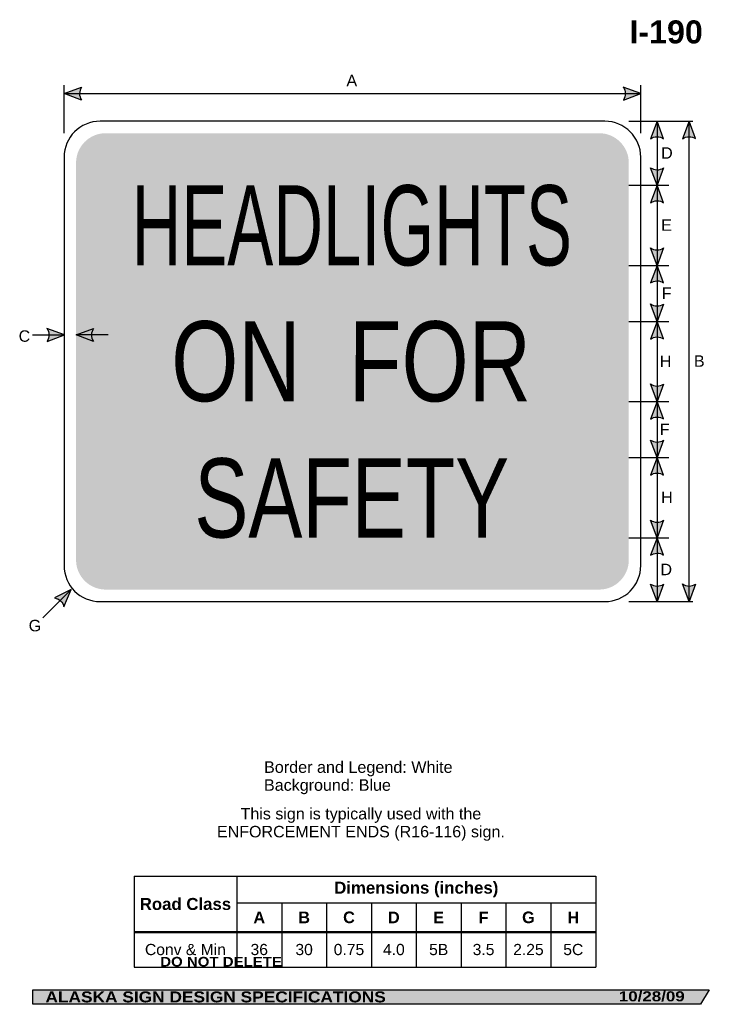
# Model space of a CAD drawing. Header units: feet. Extents: x 2.9 to 45.9, y 0.2 to 61.7.
import ezdxf
from ezdxf.enums import TextEntityAlignment as Align

# ---------------------------------------------------------------- set-up
doc = ezdxf.new("R2010")
doc.units = ezdxf.units.FT
doc.header["$MEASUREMENT"] = 0
doc.layers.add('Sign', color=7, linetype='Continuous')
doc.styles.add('ARIAL', font='arial.ttf')
doc.styles.add('ARIAL B', font='arialbd.ttf')
doc.styles.add('ARIAL BLACK B', font='ariblk.ttf')
doc.styles.add('ARIAL BLACK BI', font='ariblk.ttf')
doc.styles.add('FHWA SERIES B2000EX', font='txt')
doc.styles.add('FHWA SERIES C2000EX', font='txt')

# ---------------------------------------------------------------- blocks, each defined once
blk = doc.blocks.new('*T2')
at = {"color": 0, "linetype": 'ByBlock', "lineweight": -2, "transparency": 16777216}
for p, q in [((0, 0), (28.81687852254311, 0)), ((0, 0), (0, -5.686889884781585)), ((6.416878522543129, 0), (6.416878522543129, -5.686889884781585)), ((28.81687852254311, 0), (28.81687852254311, -5.686889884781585)), ((6.416878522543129, -1.670204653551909), (28.81687852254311, -1.670204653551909)), ((9.216878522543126, -1.670204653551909), (9.216878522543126, -5.686889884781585)), ((12.01687852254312, -1.670204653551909), (12.01687852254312, -5.686889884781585)), ((14.81687852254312, -1.670204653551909), (14.81687852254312, -5.686889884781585)), ((17.61687852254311, -1.670204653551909), (17.61687852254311, -5.686889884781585)), ((20.41687852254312, -1.670204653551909), (20.41687852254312, -5.686889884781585)), ((23.21687852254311, -1.670204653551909), (23.21687852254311, -5.686889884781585)), ((26.01687852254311, -1.670204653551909), (26.01687852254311, -5.686889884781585)), ((0, -3.48927253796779), (28.81687852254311, -3.48927253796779)), ((0, -5.686889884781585), (28.81687852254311, -5.686889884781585))]:
    blk.add_line(p, q, dxfattribs=at)
at = {"color": 18, "transparency": 16777216, "attachment_point": 5}
for s, insert, char_height, width, style in [('Dimensions (inches)', (17.61687852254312, -0.8351023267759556), 0.75, 22.27999999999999, 'ARIAL B'), ('Road Class', (3.208439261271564, -1.744636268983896), 0.75, 6.296878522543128, 'ARIAL B'), ('A', (7.816878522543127, -2.579738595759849), 0.725, 2.679999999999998, 'ARIAL B'), ('B', (10.61687852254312, -2.579738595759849), 0.725, 2.679999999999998, 'ARIAL B'), ('C', (13.41687852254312, -2.579738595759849), 0.725, 2.679999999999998, 'ARIAL B'), ('D', (16.21687852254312, -2.579738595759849), 0.725, 2.679999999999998, 'ARIAL B'), ('E', (19.01687852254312, -2.579738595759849), 0.725, 2.679999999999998, 'ARIAL B'), ('F', (21.81687852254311, -2.579738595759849), 0.725, 2.679999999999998, 'ARIAL B'), ('G', (24.61687852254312, -2.579738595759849), 0.725, 2.679999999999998, 'ARIAL B'), ('H', (27.41687852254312, -2.579738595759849), 0.725, 2.679999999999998, 'ARIAL B'), ('Conv & Min', (3.208439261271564, -4.588081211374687), 0.7, 6.296878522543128, 'ARIAL'), ('36', (7.816878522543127, -4.588081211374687), 0.7, 2.679999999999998, 'ARIAL'), ('30', (10.61687852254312, -4.588081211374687), 0.7, 2.679999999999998, 'ARIAL'), ('0.75', (13.41687852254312, -4.588081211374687), 0.7, 2.679999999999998, 'ARIAL'), ('4.0', (16.21687852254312, -4.588081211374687), 0.7, 2.679999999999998, 'ARIAL'), ('5B', (19.01687852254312, -4.588081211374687), 0.7, 2.679999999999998, 'ARIAL'), ('3.5', (21.81687852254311, -4.588081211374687), 0.7, 2.679999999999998, 'ARIAL'), ('2.25', (24.61687852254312, -4.588081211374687), 0.7, 2.679999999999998, 'ARIAL'), ('5C', (27.41687852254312, -4.588081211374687), 0.7, 2.679999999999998, 'ARIAL')]:
    blk.add_mtext(s, dxfattribs=dict(at, insert=insert, char_height=char_height, width=width, style=style))

msp = doc.modelspace()

# ---------------------------------------------------------------- hatches: boundary and pattern name
h = msp.add_hatch(color=256)
h.dxf.hatch_style = 1
edge = h.paths.add_edge_path()
edge.add_line((6.73447572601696, 56.63023948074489), (5.645953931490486, 57.04170408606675))
edge.add_line((5.645953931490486, 57.04170408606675), (6.744508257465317, 57.44815062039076))
edge.add_arc((7.341439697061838, 57.03181153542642), 0.7277811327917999, 145.1055563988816, 213.4889293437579)
h = msp.add_hatch(color=256)
h.dxf.hatch_style = 1
edge = h.paths.add_edge_path()
edge.add_line((40.557432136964, 56.63023948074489), (41.64595393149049, 57.04170408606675))
edge.add_line((41.64595393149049, 57.04170408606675), (40.54739960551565, 57.44815062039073))
edge.add_arc((39.95046816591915, 57.0318115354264), 0.7277811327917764, -33.488929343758, 34.894443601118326, ccw=False)
h = msp.add_hatch(color=256)
h.dxf.hatch_style = 1
edge = h.paths.add_edge_path()
edge.add_line((43.06971179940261, 54.22497645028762), (42.65933419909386, 55.31390851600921))
edge.add_line((42.65933419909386, 55.31390851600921), (42.25179105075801, 54.21576054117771))
edge.add_arc((42.66753394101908, 53.61841371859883), 0.7277811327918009, 56.453865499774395, 124.83723844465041, ccw=False)
h = msp.add_hatch(color=256)
h.dxf.hatch_style = 1
edge = h.paths.add_edge_path()
edge.add_line((45.06743315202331, 54.22750418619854), (44.65705555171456, 55.3164362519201))
edge.add_line((44.65705555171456, 55.3164362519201), (44.24951240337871, 54.21828827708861))
edge.add_arc((44.6652552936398, 53.62094145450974), 0.7277811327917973, 56.453865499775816, 124.837238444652, ccw=False)
h = msp.add_hatch(color=256)
h.dxf.hatch_style = 1
edge = h.paths.add_edge_path()
edge.add_line((43.06971179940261, 52.40284058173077), (42.65933419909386, 51.31390851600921))
edge.add_line((42.65933419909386, 51.31390851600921), (42.25179105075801, 52.41205649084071))
edge.add_arc((42.6675339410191, 53.00940331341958), 0.7277811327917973, 235.162761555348, 303.5461345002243)
h = msp.add_hatch(color=256)
h.dxf.hatch_style = 1
edge = h.paths.add_edge_path()
edge.add_line((43.06970529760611, 50.22367437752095), (42.65932769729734, 51.31260644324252))
edge.add_line((42.65932769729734, 51.31260644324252), (42.25178454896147, 50.21445846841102))
edge.add_arc((42.66752743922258, 49.61711164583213), 0.7277811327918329, 56.45386549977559, 124.83723844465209, ccw=False)
h = msp.add_hatch(color=256)
h.dxf.hatch_style = 1
edge = h.paths.add_edge_path()
edge.add_line((43.06970529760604, 47.40023643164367), (42.65932769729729, 46.31130436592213))
edge.add_line((42.65932769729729, 46.31130436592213), (42.2517845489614, 47.40945234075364))
edge.add_arc((42.66752743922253, 48.00679916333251), 0.7277811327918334, 235.1627615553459, 303.546134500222)
h = msp.add_hatch(color=256)
h.dxf.hatch_style = 1
edge = h.paths.add_edge_path()
edge.add_line((43.06970529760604, 45.22237230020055), (42.65932769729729, 46.31130436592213))
edge.add_line((42.65932769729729, 46.31130436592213), (42.2517845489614, 45.21315639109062))
edge.add_arc((42.66752743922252, 44.61580956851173), 0.7277811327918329, 56.45386549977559, 124.83723844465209, ccw=False)
h = msp.add_hatch(color=256)
h.dxf.hatch_style = 1
edge = h.paths.add_edge_path()
edge.add_line((43.06970529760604, 43.90023643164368), (42.65932769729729, 42.81130436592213))
edge.add_line((42.65932769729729, 42.81130436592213), (42.2517845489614, 43.90945234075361))
edge.add_arc((42.66752743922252, 44.5067991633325), 0.7277811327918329, 235.1627615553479, 303.546134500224)
h = msp.add_hatch(color=256)
h.dxf.hatch_style = 1
edge = h.paths.add_edge_path()
edge.add_line((43.06970529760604, 41.72107022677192), (42.65932769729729, 42.81000229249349))
edge.add_line((42.65932769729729, 42.81000229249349), (42.2517845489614, 41.711854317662))
edge.add_arc((42.66752743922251, 41.1145074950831), 0.7277811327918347, 56.45386549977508, 124.83723844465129, ccw=False)
h = msp.add_hatch(color=256)
h.dxf.hatch_style = 1
edge = h.paths.add_edge_path()
edge.add_line((4.586074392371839, 41.56130133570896), (5.674596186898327, 41.97276594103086))
edge.add_line((5.674596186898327, 41.97276594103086), (4.576041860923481, 42.37921247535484))
edge.add_arc((3.97911042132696, 41.9628733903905), 0.7277811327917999, -33.488929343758, 34.89444360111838, ccw=False)
at = {"true_color": 0xffffff}
h = msp.add_hatch(color=7, dxfattribs=at)
h.dxf.hatch_style = 1
edge = h.paths.add_edge_path()
edge.add_line((7.481510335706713, 41.56118135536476), (6.39298854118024, 41.97264596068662))
edge.add_line((6.39298854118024, 41.97264596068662), (7.491542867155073, 42.37909249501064))
edge.add_arc((8.088474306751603, 41.96275341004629), 0.7277811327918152, 145.105556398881, 213.4889293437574)
h = msp.add_hatch(color=256)
h.dxf.hatch_style = 1
edge = h.paths.add_edge_path()
edge.add_line((43.06970529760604, 38.89763228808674), (42.65932769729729, 37.80870022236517))
edge.add_line((42.65932769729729, 37.80870022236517), (42.2517845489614, 38.90684819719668))
edge.add_arc((42.66752743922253, 39.50419501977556), 0.7277811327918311, 235.1627615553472, 303.5461345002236)
h = msp.add_hatch(color=256)
h.dxf.hatch_style = 1
edge = h.paths.add_edge_path()
edge.add_line((43.06970529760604, 36.72107022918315), (42.65932769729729, 37.81000229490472))
edge.add_line((42.65932769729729, 37.81000229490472), (42.2517845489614, 36.71185432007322))
edge.add_arc((42.66752743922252, 36.11450749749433), 0.7277811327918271, 56.45386549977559, 124.8372384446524, ccw=False)
h = msp.add_hatch(color=256)
h.dxf.hatch_style = 1
edge = h.paths.add_edge_path()
edge.add_line((43.06970529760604, 35.39763228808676), (42.65932769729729, 34.3087002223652))
edge.add_line((42.65932769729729, 34.3087002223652), (42.25178454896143, 35.4068481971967))
edge.add_arc((42.66752743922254, 36.00419501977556), 0.7277811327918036, 235.1627615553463, 303.5461345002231)
h = msp.add_hatch(color=256)
h.dxf.hatch_style = 1
edge = h.paths.add_edge_path()
edge.add_line((43.06970529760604, 33.2197681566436), (42.65932769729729, 34.30870022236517))
edge.add_line((42.65932769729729, 34.30870022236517), (42.2517845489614, 33.21055224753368))
edge.add_arc((42.66752743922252, 32.61320542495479), 0.7277811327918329, 56.45386549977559, 124.83723844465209, ccw=False)
h = msp.add_hatch(color=256)
h.dxf.hatch_style = 1
edge = h.paths.add_edge_path()
edge.add_line((43.06970529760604, 30.39502813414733), (42.65932769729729, 29.30609606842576))
edge.add_line((42.65932769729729, 29.30609606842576), (42.25178454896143, 30.40424404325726))
edge.add_arc((42.66752743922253, 31.00159086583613), 0.7277811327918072, 235.1627615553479, 303.546134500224)
h = msp.add_hatch(color=256)
h.dxf.hatch_style = 1
edge = h.paths.add_edge_path()
edge.add_line((43.06970529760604, 28.21716400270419), (42.65932769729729, 29.30609606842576))
edge.add_line((42.65932769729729, 29.30609606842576), (42.25178454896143, 28.20794809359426))
edge.add_arc((42.66752743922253, 27.61060127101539), 0.7277811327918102, 56.453865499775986, 124.83723844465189, ccw=False)
h = msp.add_hatch(color=256)
h.dxf.hatch_style = 1
edge = h.paths.add_edge_path()
edge.add_line((5.642786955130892, 24.98850189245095), (6.093317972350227, 26.06144393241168))
edge.add_line((6.093317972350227, 26.06144393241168), (5.042437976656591, 25.54407401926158))
edge.add_arc((4.933735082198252, 24.82445671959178), 0.7277811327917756, 13.026667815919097, 81.41004076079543, ccw=False)
h = msp.add_hatch(color=256)
h.dxf.hatch_style = 1
edge = h.paths.add_edge_path()
edge.add_line((43.06970529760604, 26.40536831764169), (42.65932769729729, 25.31643625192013))
edge.add_line((42.65932769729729, 25.31643625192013), (42.25178454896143, 26.41458422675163))
edge.add_arc((42.66752743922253, 27.0119310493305), 0.7277811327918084, 235.1627615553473, 303.5461345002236)
h = msp.add_hatch(color=256)
h.dxf.hatch_style = 1
edge = h.paths.add_edge_path()
edge.add_line((45.06743315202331, 26.40804893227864), (44.65705555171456, 25.31911686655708))
edge.add_line((44.65705555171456, 25.31911686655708), (44.24951240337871, 26.41726484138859))
edge.add_arc((44.66525529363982, 27.01461166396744), 0.7277811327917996, 235.1627615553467, 303.5461345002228)
at = {"layer": 'Sign', "true_color": 0x0000e3}
h = msp.add_hatch(color=172, dxfattribs=at)
edge = h.paths.add_edge_path(flags=0)
edge.add_spline(control_points=[(8.246313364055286, 54.56643625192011), (8.246313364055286, 54.56643625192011), (39.04631336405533, 54.56643625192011), (39.04631336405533, 54.56643625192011), (40.0673561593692, 54.56643625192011), (40.89631336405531, 53.73747904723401), (40.89631336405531, 52.71643625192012), (40.89631336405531, 52.71643625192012), (40.89631336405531, 27.91643625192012), (40.89631336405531, 27.91643625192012), (40.89631336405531, 26.89539345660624), (40.0673561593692, 26.06643625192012), (39.04631336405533, 26.06643625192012), (39.04631336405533, 26.06643625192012), (8.246313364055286, 26.06643625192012), (8.246313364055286, 26.06643625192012), (7.225270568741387, 26.06643625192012), (6.396313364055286, 26.89539345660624), (6.396313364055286, 27.91643625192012), (6.396313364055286, 27.91643625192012), (6.396313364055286, 52.71643625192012), (6.396313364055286, 52.71643625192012), (6.396313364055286, 53.73747904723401), (7.225270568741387, 54.56643625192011), (8.246313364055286, 54.56643625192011)], knot_values=[0, 0, 0, 0, 1, 1, 1, 2, 2, 2, 3, 3, 3, 4, 4, 4, 5, 5, 5, 6, 6, 6, 7, 7, 7, 8, 8, 8, 8], degree=3, periodic=0)
at = {"layer": 'Sign', "true_color": 0x000000}
msp.add_hatch(color=18, dxfattribs=at).paths.add_polyline_path([(3.699686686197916, 1.066867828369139), (45.92097727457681, 1.066867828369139), (45.37503178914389, 0.1671574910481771), (3.701084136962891, 0.1671574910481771)], flags=0)

# ---------------------------------------------------------------- linework, layer by layer
for p, q in [((10.0138617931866, 8.172133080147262), (38.83074031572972, 8.172133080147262)), ((10.0138617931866, 4.711929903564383), (38.83074031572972, 4.711929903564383)), ((10.0138617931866, 4.653791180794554), (38.83074031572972, 4.653791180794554))]:
    msp.add_line(p, q)
for points in [[(6.73447572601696, 56.63023948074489), (5.645953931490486, 57.04170408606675), (6.744508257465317, 57.44815062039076, 0.307560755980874), (6.73447572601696, 56.63023948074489, 4.141293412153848)], [(40.557432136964, 56.63023948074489), (41.64595393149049, 57.04170408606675), (40.54739960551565, 57.44815062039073, -0.307560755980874), (40.557432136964, 56.63023948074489, -4.141293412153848)], [(43.06971179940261, 54.22497645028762), (42.65933419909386, 55.31390851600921), (42.25179105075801, 54.21576054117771, -0.307560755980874), (43.06971179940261, 54.22497645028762, -4.141293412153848)], [(45.06743315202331, 54.22750418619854), (44.65705555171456, 55.3164362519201), (44.24951240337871, 54.21828827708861, -0.307560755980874), (45.06743315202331, 54.22750418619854, -4.141293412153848)], [(43.06971179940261, 52.40284058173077), (42.65933419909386, 51.31390851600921), (42.25179105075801, 52.41205649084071, 0.307560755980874), (43.06971179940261, 52.40284058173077, 4.141293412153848)], [(43.06970529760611, 50.22367437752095), (42.65932769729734, 51.31260644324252), (42.25178454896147, 50.21445846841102, -0.307560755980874), (43.06970529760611, 50.22367437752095, -4.141293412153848)], [(43.06970529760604, 47.40023643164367), (42.65932769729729, 46.31130436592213), (42.2517845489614, 47.40945234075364, 0.307560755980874), (43.06970529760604, 47.40023643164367, 4.141293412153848)], [(43.06970529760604, 45.22237230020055), (42.65932769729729, 46.31130436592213), (42.2517845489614, 45.21315639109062, -0.307560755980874), (43.06970529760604, 45.22237230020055, -4.141293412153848)], [(43.06970529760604, 43.90023643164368), (42.65932769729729, 42.81130436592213), (42.2517845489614, 43.90945234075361, 0.307560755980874), (43.06970529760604, 43.90023643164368, 4.141293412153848)], [(43.06970529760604, 41.72107022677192), (42.65932769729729, 42.81000229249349), (42.2517845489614, 41.711854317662, -0.307560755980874), (43.06970529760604, 41.72107022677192, -4.141293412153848)], [(4.586074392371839, 41.56130133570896), (5.674596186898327, 41.97276594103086), (4.576041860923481, 42.37921247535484, -0.307560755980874), (4.586074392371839, 41.56130133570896, -4.141293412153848)], [(43.06970529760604, 38.89763228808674), (42.65932769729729, 37.80870022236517), (42.2517845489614, 38.90684819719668, 0.307560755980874), (43.06970529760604, 38.89763228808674, 4.141293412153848)], [(43.06970529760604, 36.72107022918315), (42.65932769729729, 37.81000229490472), (42.2517845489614, 36.71185432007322, -0.307560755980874), (43.06970529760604, 36.72107022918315, -4.141293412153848)], [(43.06970529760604, 35.39763228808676), (42.65932769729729, 34.3087002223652), (42.25178454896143, 35.4068481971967, 0.307560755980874), (43.06970529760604, 35.39763228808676, 4.141293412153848)], [(43.06970529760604, 33.2197681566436), (42.65932769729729, 34.30870022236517), (42.2517845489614, 33.21055224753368, -0.307560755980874), (43.06970529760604, 33.2197681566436, -4.141293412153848)], [(43.06970529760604, 30.39502813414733), (42.65932769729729, 29.30609606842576), (42.25178454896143, 30.40424404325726, 0.307560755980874), (43.06970529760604, 30.39502813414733, 4.141293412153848)], [(43.06970529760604, 28.21716400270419), (42.65932769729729, 29.30609606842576), (42.25178454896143, 28.20794809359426, -0.307560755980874), (43.06970529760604, 28.21716400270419, -4.141293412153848)], [(5.642786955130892, 24.98850189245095), (6.093317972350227, 26.06144393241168), (5.042437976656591, 25.54407401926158, -0.307560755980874), (5.642786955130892, 24.98850189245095, -4.141293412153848)], [(43.06970529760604, 26.40536831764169), (42.65932769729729, 25.31643625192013), (42.25178454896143, 26.41458422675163, 0.307560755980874), (43.06970529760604, 26.40536831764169, 4.141293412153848)], [(45.06743315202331, 26.40804893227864), (44.65705555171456, 25.31911686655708), (44.24951240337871, 26.41726484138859, 0.307560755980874), (45.06743315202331, 26.40804893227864, 4.141293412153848)]]:
    msp.add_lwpolyline(points, format="xyb")
at = {"color": 7, "true_color": 0xffffff}
msp.add_lwpolyline([(7.481510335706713, 41.56118135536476), (6.39298854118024, 41.97264596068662), (7.491542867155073, 42.37909249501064, 0.307560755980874), (7.481510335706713, 41.56118135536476, 4.141293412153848)], format="xyb", dxfattribs=at)
at = {"layer": 'Sign', "color": 18, "lineweight": -3, "true_color": 0x000000}
for p, q in [((5.646313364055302, 54.561304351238), (5.646313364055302, 57.56130435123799)), ((41.64631336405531, 54.561304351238), (41.64631336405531, 57.56130435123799)), ((5.645953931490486, 57.04170408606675), (41.64595393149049, 57.04170408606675)), ((40.89370919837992, 55.3164362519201), (44.89370919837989, 55.3164362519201)), ((42.65933419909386, 55.31390851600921), (42.65933419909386, 51.31390851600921)), ((44.65705555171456, 25.31911686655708), (44.65705555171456, 55.3191168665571)), ((40.89403471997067, 51.31390851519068), (43.39403471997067, 51.31390851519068)), ((42.65932769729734, 51.31260644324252), (42.65932769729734, 46.31260644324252)), ((40.89598784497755, 46.31325748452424), (43.39598784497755, 46.31325748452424)), ((42.65932769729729, 46.31130436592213), (42.65932769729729, 42.81130436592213)), ((40.8959878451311, 42.81065332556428), (43.3959878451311, 42.81065332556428)), ((42.65932769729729, 42.81000229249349), (42.65932769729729, 37.81000229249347)), ((3.674596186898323, 41.97276594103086), (5.674596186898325, 41.97276594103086)), ((40.89533680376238, 37.81000229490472), (43.39533680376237, 37.81000229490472)), ((42.65932769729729, 37.80870022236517), (42.65932769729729, 34.30870022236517)), ((40.89631336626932, 34.30804917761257), (43.39631336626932, 34.30804917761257)), ((42.65932769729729, 34.30739814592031), (42.65932769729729, 29.30739814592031)), ((40.89631336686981, 29.307398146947), (43.39631336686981, 29.307398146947)), ((42.65932769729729, 29.30609606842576), (42.65932769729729, 25.30609606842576)), ((6.093317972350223, 26.06144393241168), (4.325551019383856, 24.29367697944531)), ((40.89370919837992, 25.31643625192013), (44.89370919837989, 25.31643625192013))]:
    msp.add_line(p, q, dxfattribs=at)
at = {"layer": 'Sign', "color": 7, "lineweight": -3, "true_color": 0xffffff}
msp.add_line((8.393347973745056, 41.97277894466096), (6.393347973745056, 41.97277894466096), dxfattribs=at)
at = {"layer": 'Sign', "color": 250, "lineweight": -3, "true_color": 0x1f1a17}
msp.add_lwpolyline([(3.699686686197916, 1.066867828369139), (45.92097727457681, 1.066867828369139), (45.37503178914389, 0.1671574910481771), (3.701084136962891, 0.1671574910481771)], close=True, dxfattribs=at)
at = {"layer": 'Sign', "color": 18, "lineweight": -3, "true_color": 0x000000}
msp.add_open_spline([(7.896313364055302, 55.3164362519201), (7.896313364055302, 55.3164362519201), (39.39631336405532, 55.3164362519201), (39.39631336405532, 55.3164362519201), (40.63812216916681, 55.3164362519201), (41.64631336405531, 54.30824505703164), (41.64631336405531, 53.06643625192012), (41.64631336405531, 53.06643625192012), (41.64631336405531, 27.56643625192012), (41.64631336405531, 27.56643625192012), (41.64631336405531, 26.32462744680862), (40.63812216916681, 25.31643625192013), (39.39631336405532, 25.31643625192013), (39.39631336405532, 25.31643625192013), (7.896313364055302, 25.31643625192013), (7.896313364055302, 25.31643625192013), (6.654504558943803, 25.31643625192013), (5.646313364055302, 26.32462744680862), (5.646313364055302, 27.56643625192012), (5.646313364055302, 27.56643625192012), (5.646313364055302, 53.06643625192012), (5.646313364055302, 53.06643625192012), (5.646313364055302, 54.30824505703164), (6.654504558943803, 55.3164362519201), (7.896313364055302, 55.3164362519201)], degree=3, knots=[0, 0, 0, 0, 1, 1, 1, 2, 2, 2, 3, 3, 3, 4, 4, 4, 5, 5, 5, 6, 6, 6, 7, 7, 7, 8, 8, 8, 8], dxfattribs=at)

# ---------------------------------------------------------------- block references
msp.add_blockref('*T2', (10.0138617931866, 8.172133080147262))

# ---------------------------------------------------------------- texts
at = {"layer": 'Sign', "color": 18, "true_color": 0x000000}
for s, height, style, p, p2 in [('I-190', 1.438363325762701, 'ARIAL B', (40.93552363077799, 60.17263982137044), (45.51552363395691, 60.17263982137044)), ('A', 0.717472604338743, 'ARIAL', (23.27140315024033, 57.49579433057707), (23.94140314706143, 57.49579433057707)), ('D', 0.7136714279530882, 'ARIAL', (42.91714669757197, 52.97390851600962), (43.63714672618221, 52.97390851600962)), ('E', 0.7190483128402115, 'ARIAL', (42.91714669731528, 48.47260644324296), (43.58714669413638, 48.47260644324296)), ('F', 0.7148361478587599, 'ARIAL', (42.95881336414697, 44.22130436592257), (43.56881337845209, 44.22130436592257)), ('C', 0.7136714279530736, 'ARIAL', (2.812980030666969, 41.54143626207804), (3.532980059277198, 41.54143626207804)), ('H', 0.7136714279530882, 'ARIAL', (42.83381336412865, 39.97000229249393), (43.55381339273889, 39.97000229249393)), ('B', 0.7190483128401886, 'ARIAL', (44.958813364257, 39.97911686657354), (45.62881336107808, 39.97911686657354)), ('F', 0.7148361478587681, 'ARIAL', (42.83381336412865, 35.71870022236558), (43.44381337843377, 35.71870022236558)), ('H', 0.7136714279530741, 'ARIAL', (42.91714669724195, 31.46739814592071), (43.63714672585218, 31.46739814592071)), ('D', 0.7136714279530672, 'ARIAL', (42.8754800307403, 26.96609606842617), (43.59548005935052, 26.96609606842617)), ('G', 0.7178154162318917, 'ARIAL', (3.437980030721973, 23.45810292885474), (4.217980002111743, 23.45810292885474)), ('Border and Legend: White', 0.7216872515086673, 'ARIAL', (18.12763341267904, 14.62140874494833), (29.89763375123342, 14.62140874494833)), ('Background: Blue', 0.7181740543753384, 'ARIAL', (18.12763341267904, 13.50140874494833), (26.04763336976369, 13.50140874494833)), ('This sign is typically used with the', 0.7164715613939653, 'ARIAL', (16.66492781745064, 11.71325930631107), (31.68492815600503, 11.71325930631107)), ('ENFORCEMENT ENDS (R16-116) sign.', 0.7166880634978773, 'ARIAL', (15.18992781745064, 10.59325930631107), (33.15992770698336, 10.59325930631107))]:
    msp.add_text(s, height=height, dxfattribs=dict(at, style=style)).set_placement(p, p2, align=Align.ALIGNED)
at = {"layer": 'Sign', "color": 7, "true_color": 0xffffff}
for s, height, style, p, p2 in [('HEADLIGHTS', 5.004477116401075, 'FHWA SERIES B2000EX', (9.860146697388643, 46.31234080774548), (37.34914574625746, 46.31234080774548)), ('SAFETY', 4.946441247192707, 'FHWA SERIES C2000EX', (13.78218836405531, 29.31735292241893), (33.42710553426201, 29.31735292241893)), ('DO NOT DELETE', 0.6038404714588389, 'ARIAL BLACK B', (11.65142210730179, 2.524156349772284), (19.24308904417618, 2.524156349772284)), ('ALASKA SIGN DESIGN SPECIFICATIONS', 0.6851755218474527, 'ARIAL BLACK BI', (4.485322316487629, 0.2866956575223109), (25.72856775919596, 0.2866956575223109)), ('10/28/09', 0.6284749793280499, 'ARIAL BLACK BI', (40.27381121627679, 0.3521680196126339), (44.38547801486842, 0.3521680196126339))]:
    msp.add_text(s, height=height, dxfattribs=dict(at, style=style)).set_placement(p, p2, align=Align.ALIGNED)
at = {"layer": 'Sign', "color": 7, "true_color": 0xffffff, "style": 'FHWA SERIES C2000EX'}
msp.add_text('ON  FOR', height=4.99989468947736, rotation=359.9734275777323, dxfattribs=at).set_placement((12.33365061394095, 37.82776958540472), (34.79419207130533, 37.81735291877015), align=Align.ALIGNED)

doc.saveas('drawing.dxf')
